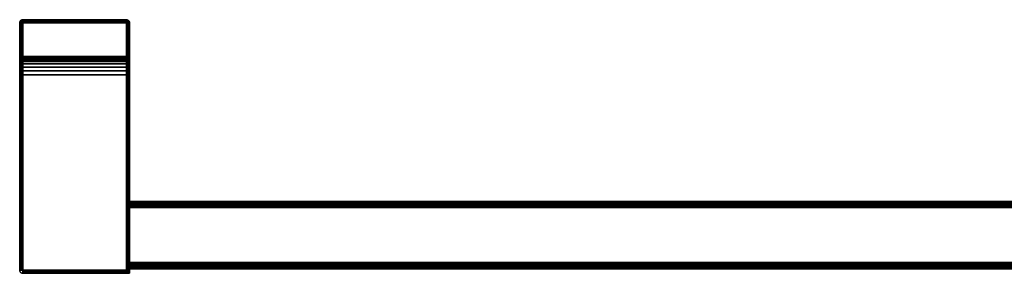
# Model space of a CAD drawing. Header units: millimetres. Extents: x -18 to 628, y -83 to 0.
# Tile 1 of 2: x -18 to 305, y -83 to 0. Entities that reach past the tile are written whole.
import ezdxf

# ---------------------------------------------------------------- set-up
doc = ezdxf.new("R2010")
doc.units = ezdxf.units.MM
doc.layers.add('P-SANR-FIXT', color=6, linetype='Continuous', lineweight=30)

# ---------------------------------------------------------------- blocks, each defined once
blk = doc.blocks.new('FamilyGeomCombination_347448-_3D_')
at = {"layer": 'P-SANR-FIXT'}
mesh = blk.add_polyface(dxfattribs=at)
corners = [(-17, 0, 1051), (-17.26, -0.03, 1051), (-17.5, -0.13, 1051), (-17.71, -0.29, 1051), (-17.87, -0.5, 1051), (-17.97, -0.74, 1051), (-18, -1, 1051), (-18, -1, 1099), (-17.97, -0.74, 1099.26), (-17.87, -0.5, 1099.5), (-17.71, -0.29, 1099.71), (-17.5, -0.13, 1099.87), (-17.26, -0.03, 1099.97), (-17, 0, 1100)]
mesh.append_faces([[corners[k] for k in face] for face in [(8, 9, 4, 5), (3, 4, 9, 10), (11, 12, 1, 2), (2, 3, 10, 11)]], dxfattribs={"vtx1": -1, "vtx3": -1})
mesh.append_faces([[corners[k] for k in face] for face in [(5, 6, 7, 8), (12, 13, 0, 1)]], dxfattribs={"vtx3": -1})
mesh = blk.add_polyface(dxfattribs=at)
corners = [(-17, 0, 1100), (17, 0, 1100), (17, 0, 1051), (-17, 0, 1051)]
mesh.append_faces([[corners[k] for k in face] for face in [(0, 1, 2, 3)]])
mesh = blk.add_polyface(dxfattribs=at)
corners = [(-17, -82, 1100), (17, -82, 1100), (17, 0, 1100), (-17, 0, 1100)]
mesh.append_faces([[corners[k] for k in face] for face in [(0, 1, 2, 3)]])
mesh = blk.add_polyface(dxfattribs=at)
corners = [(-17, 0, 1100), (-17.26, -0.03, 1099.97), (-17.5, -0.13, 1099.87), (-17.71, -0.29, 1099.71), (-17.87, -0.5, 1099.5), (-17.97, -0.74, 1099.26), (-18, -1, 1099), (-18, -82, 1099), (-17.97, -82, 1099.26), (-17.87, -82, 1099.5), (-17.71, -82, 1099.71), (-17.5, -82, 1099.87), (-17.26, -82, 1099.97), (-17, -82, 1100)]
mesh.append_faces([[corners[k] for k in face] for face in [(8, 5, 6, 7), (1, 12, 13, 0)]], dxfattribs={"vtx0": -1})
mesh.append_faces([[corners[k] for k in face] for face in [(4, 9, 10, 3), (5, 8, 9, 4), (2, 11, 12, 1), (11, 2, 3, 10)]], dxfattribs={"vtx0": -1, "vtx2": -1})
mesh = blk.add_polyface(dxfattribs=at)
corners = [(-18, -1, 1099), (-18, -1, 1051), (-18, -12, 1051), (-18, -12, 1082), (-18, -12.2, 1083.55), (-18, -12.8, 1085), (-18, -13.76, 1086.24), (-18, -15, 1087.2), (-18, -16.45, 1087.8), (-18, -18, 1088), (-18, -82, 1088), (-18, -82, 1099)]
mesh.append_faces([[corners[k] for k in face] for face in [(3, 1, 2)]], dxfattribs={"vtx0": -1})
mesh.append_faces([[corners[k] for k in face] for face in [(7, 0, 6)]], dxfattribs={"vtx0": -1, "vtx1": -1})
mesh.append_faces([[corners[k] for k in face] for face in [(0, 7, 8), (0, 8, 9)]], dxfattribs={"vtx0": -1, "vtx2": -1})
mesh.append_faces([[corners[k] for k in face] for face in [(5, 6, 0), (4, 5, 0)]], dxfattribs={"vtx1": -1, "vtx2": -1})
mesh.append_faces([[corners[k] for k in face] for face in [(3, 4, 0, 1)]], dxfattribs={"vtx1": -1, "vtx3": -1})
mesh.append_faces([[corners[k] for k in face] for face in [(9, 10, 11, 0)]], dxfattribs={"vtx3": -1})
mesh = blk.add_polyface(dxfattribs=at)
corners = [(-18, -1, 1051), (-17.97, -1, 1050.74), (-17.87, -1, 1050.5), (-17.71, -1, 1050.29), (-17.5, -1, 1050.13), (-17.26, -1, 1050.03), (-17, -1, 1050), (-17, -12, 1050), (-17.26, -12, 1050.03), (-17.5, -12, 1050.13), (-17.71, -12, 1050.29), (-17.87, -12, 1050.5), (-17.97, -12, 1050.74), (-18, -12, 1051)]
mesh.append_faces([[corners[k] for k in face] for face in [(0, 1, 12, 13), (7, 8, 5, 6)]], dxfattribs={"vtx1": -1})
mesh.append_faces([[corners[k] for k in face] for face in [(1, 2, 11, 12), (10, 11, 2, 3), (3, 4, 9, 10), (4, 5, 8, 9)]], dxfattribs={"vtx1": -1, "vtx3": -1})
mesh = blk.add_polyface(dxfattribs=at)
corners = [(-17, -1, 1050), (-17, -0.74, 1050.03), (-17, -0.5, 1050.13), (-17, -0.29, 1050.29), (-17, -0.13, 1050.5), (-17, -0.03, 1050.74), (-17, 0, 1051), (17, 0, 1051), (17, -0.03, 1050.74), (17, -0.13, 1050.5), (17, -0.29, 1050.29), (17, -0.5, 1050.13), (17, -0.74, 1050.03), (17, -1, 1050)]
mesh.append_faces([[corners[k] for k in face] for face in [(8, 5, 6, 7)]], dxfattribs={"vtx0": -1})
mesh.append_faces([[corners[k] for k in face] for face in [(12, 1, 2, 11), (11, 2, 3, 10), (9, 4, 5, 8), (4, 9, 10, 3)]], dxfattribs={"vtx0": -1, "vtx2": -1})
mesh.append_faces([[corners[k] for k in face] for face in [(13, 0, 1, 12)]], dxfattribs={"vtx2": -1})
mesh = blk.add_polyface(dxfattribs=at)
corners = [(-17, -1, 1050), (17, -1, 1050), (17, -12, 1050), (-17, -12, 1050)]
mesh.append_faces([[corners[k] for k in face] for face in [(0, 1, 2, 3)]])
mesh = blk.add_polyface(dxfattribs=at)
corners = [(18, -1, 1051), (17.97, -0.74, 1051), (17.87, -0.5, 1051), (17.71, -0.29, 1051), (17.5, -0.13, 1051), (17.26, -0.03, 1051), (17, 0, 1051), (17, 0, 1100), (17.26, -0.03, 1099.97), (17.5, -0.13, 1099.87), (17.71, -0.29, 1099.71), (17.87, -0.5, 1099.5), (17.97, -0.74, 1099.26), (18, -1, 1099)]
mesh.append_faces([[corners[k] for k in face] for face in [(8, 5, 6, 7)]], dxfattribs={"vtx0": -1})
mesh.append_faces([[corners[k] for k in face] for face in [(12, 1, 2, 11), (11, 2, 3, 10), (9, 4, 5, 8), (4, 9, 10, 3)]], dxfattribs={"vtx0": -1, "vtx2": -1})
mesh.append_faces([[corners[k] for k in face] for face in [(13, 0, 1, 12)]], dxfattribs={"vtx2": -1})
mesh = blk.add_polyface(dxfattribs=at)
corners = [(18, -1, 1099), (17.97, -0.74, 1099.26), (17.87, -0.5, 1099.5), (17.71, -0.29, 1099.71), (17.5, -0.13, 1099.87), (17.26, -0.03, 1099.97), (17, 0, 1100), (17, -82, 1100), (17.22, -82.22, 1099.97), (17.44, -82.44, 1099.9), (17.65, -82.65, 1099.76), (17.82, -82.82, 1099.57), (17.95, -82.95, 1099.31), (18, -83, 1099), (18, -79.5, 1099), (18, -61.5, 1099)]
mesh.append_faces([[corners[k] for k in face] for face in [(6, 8, 5), (10, 4, 9), (9, 5, 8)]], dxfattribs={"vtx0": -1, "vtx1": -1})
mesh.append_faces([[corners[k] for k in face] for face in [(11, 15, 3)]], dxfattribs={"vtx0": -1, "vtx1": -1, "vtx2": -1})
mesh.append_faces([[corners[k] for k in face] for face in [(15, 11, 12), (15, 2, 3), (10, 3, 4), (3, 10, 11)]], dxfattribs={"vtx0": -1, "vtx2": -1})
mesh.append_faces([[corners[k] for k in face] for face in [(1, 2, 15), (4, 5, 9)]], dxfattribs={"vtx1": -1, "vtx2": -1})
mesh.append_faces([[corners[k] for k in face] for face in [(15, 0, 1), (6, 7, 8)]], dxfattribs={"vtx2": -1})
mesh.append_faces([[corners[k] for k in face] for face in [(12, 13, 14, 15)]], dxfattribs={"vtx3": -1})
mesh = blk.add_polyface(dxfattribs=at)
corners = [(18, -12, 1051), (17.97, -12, 1050.74), (17.87, -12, 1050.5), (17.71, -12, 1050.29), (17.5, -12, 1050.13), (17.26, -12, 1050.03), (17, -12, 1050), (17, -1, 1050), (17.26, -1, 1050.03), (17.5, -1, 1050.13), (17.71, -1, 1050.29), (17.87, -1, 1050.5), (17.97, -1, 1050.74), (18, -1, 1051)]
mesh.append_faces([[corners[k] for k in face] for face in [(0, 1, 12, 13), (7, 8, 5, 6)]], dxfattribs={"vtx1": -1})
mesh.append_faces([[corners[k] for k in face] for face in [(1, 2, 11, 12), (10, 11, 2, 3), (3, 4, 9, 10), (4, 5, 8, 9)]], dxfattribs={"vtx1": -1, "vtx3": -1})
mesh = blk.add_polyface(dxfattribs=at)
corners = [(18, -83, 1099), (18, -83, 1088), (18, -79.5, 1088), (18, -80.02, 1088.07), (18, -80.5, 1088.27), (18, -80.91, 1088.59), (18, -81.23, 1089), (18, -81.43, 1089.48), (18, -81.5, 1090), (18, -81.5, 1097), (18, -81.43, 1097.52), (18, -81.23, 1098), (18, -80.91, 1098.41), (18, -80.5, 1098.73), (18, -80.02, 1098.93), (18, -79.5, 1099), (18, -18, 1088), (18, -16.45, 1087.8), (18, -15, 1087.2), (18, -13.76, 1086.24), (18, -12.8, 1085), (18, -12.2, 1083.55), (18, -12, 1082), (18, -12, 1051), (18, -1, 1051), (18, -1, 1099), (18, -61.5, 1099), (18, -60.98, 1098.93), (18, -60.5, 1098.73), (18, -60.09, 1098.41), (18, -59.77, 1098), (18, -59.57, 1097.52), (18, -59.5, 1097), (18, -59.5, 1090), (18, -59.57, 1089.48), (18, -59.77, 1089), (18, -60.09, 1088.59), (18, -60.5, 1088.27), (18, -60.98, 1088.07), (18, -61.5, 1088)]
mesh.append_faces([[corners[k] for k in face] for face in [(6, 1, 5), (11, 0, 10), (17, 25, 16), (19, 25, 18), (35, 16, 34), (34, 16, 33), (36, 16, 35), (29, 25, 28)]], dxfattribs={"vtx0": -1, "vtx1": -1})
mesh.append_faces([[corners[k] for k in face] for face in [(1, 6, 7), (1, 8, 9), (0, 11, 12), (16, 36, 37), (16, 31, 32), (16, 30, 31)]], dxfattribs={"vtx0": -1, "vtx2": -1})
mesh.append_faces([[corners[k] for k in face] for face in [(2, 3, 1), (39, 16, 38), (26, 27, 25)]], dxfattribs={"vtx1": -1})
mesh.append_faces([[corners[k] for k in face] for face in [(4, 5, 1), (3, 4, 1), (7, 8, 1), (12, 13, 0), (13, 14, 0), (21, 22, 25), (20, 21, 25), (19, 20, 25), (17, 18, 25), (37, 38, 16), (32, 33, 16), (27, 28, 25)]], dxfattribs={"vtx1": -1, "vtx2": -1})
mesh.append_faces([[corners[k] for k in face] for face in [(29, 30, 16, 25)]], dxfattribs={"vtx1": -1, "vtx2": -1, "vtx3": -1})
mesh.append_faces([[corners[k] for k in face] for face in [(9, 10, 0, 1)]], dxfattribs={"vtx1": -1, "vtx3": -1})
mesh.append_faces([[corners[k] for k in face] for face in [(14, 15, 0)]], dxfattribs={"vtx2": -1})
mesh.append_faces([[corners[k] for k in face] for face in [(22, 23, 24, 25)]], dxfattribs={"vtx3": -1})
mesh = blk.add_polyface(dxfattribs=at)
corners = [(-18, -12, 1051), (-17.97, -12.26, 1051), (-17.87, -12.5, 1051), (-17.71, -12.71, 1051), (-17.5, -12.87, 1051), (-17.26, -12.97, 1051), (-17, -13, 1051), (-17, -13, 1082), (-17.26, -12.97, 1082), (-17.5, -12.87, 1082), (-17.71, -12.71, 1082), (-17.87, -12.5, 1082), (-17.97, -12.26, 1082), (-18, -12, 1082)]
mesh.append_faces([[corners[k] for k in face] for face in [(8, 5, 6, 7)]], dxfattribs={"vtx0": -1})
mesh.append_faces([[corners[k] for k in face] for face in [(3, 10, 11, 2), (9, 4, 5, 8)]], dxfattribs={"vtx0": -1, "vtx2": -1})
mesh.append_faces([[corners[k] for k in face] for face in [(0, 1, 12, 13)]], dxfattribs={"vtx1": -1})
mesh.append_faces([[corners[k] for k in face] for face in [(1, 2, 11, 12), (9, 10, 3, 4)]], dxfattribs={"vtx1": -1, "vtx3": -1})
mesh = blk.add_polyface(dxfattribs=at)
corners = [(-18, -12, 1082), (-17.97, -12.26, 1082), (-17.87, -12.5, 1082), (-17.71, -12.71, 1082), (-17.5, -12.87, 1082), (-17.26, -12.97, 1082), (-17, -13, 1082), (-17, -13.17, 1083.29), (-17, -13.67, 1084.5), (-17, -14.46, 1085.54), (-17, -15.5, 1086.33), (-17, -16.71, 1086.83), (-17, -18, 1087), (-17.26, -18, 1087.03), (-17.5, -18, 1087.13), (-17.71, -18, 1087.29), (-17.87, -18, 1087.5), (-17.97, -18, 1087.74), (-18, -18, 1088), (-18, -16.45, 1087.8), (-18, -15, 1087.2), (-18, -13.76, 1086.24), (-18, -12.8, 1085), (-18, -12.2, 1083.55), (-17.79, -14.19, 1085.81), (-17.44, -14.89, 1086.05)]
mesh.append_faces([[corners[k] for k in face] for face in [(22, 24, 21), (14, 25, 13), (11, 25, 10)]], dxfattribs={"vtx0": -1, "vtx1": -1})
mesh.append_faces([[corners[k] for k in face] for face in [(24, 22, 1), (25, 24, 4), (24, 25, 15), (11, 13, 25), (5, 8, 25), (20, 24, 17)]], dxfattribs={"vtx0": -1, "vtx1": -1, "vtx2": -1})
mesh.append_faces([[corners[k] for k in face] for face in [(1, 22, 23), (24, 1, 2), (25, 4, 5), (5, 7, 8), (24, 15, 16), (24, 20, 21), (17, 19, 20), (24, 16, 17), (24, 2, 3), (25, 14, 15), (25, 9, 10)]], dxfattribs={"vtx0": -1, "vtx2": -1})
mesh.append_faces([[corners[k] for k in face] for face in [(18, 19, 17)]], dxfattribs={"vtx1": -1})
mesh.append_faces([[corners[k] for k in face] for face in [(3, 4, 24), (8, 9, 25)]], dxfattribs={"vtx1": -1, "vtx2": -1})
mesh.append_faces([[corners[k] for k in face] for face in [(23, 0, 1), (5, 6, 7), (11, 12, 13)]], dxfattribs={"vtx2": -1})
mesh = blk.add_polyface(dxfattribs=at)
corners = [(-17, -13, 1051), (-17, -12.97, 1050.74), (-17, -12.87, 1050.5), (-17, -12.71, 1050.29), (-17, -12.5, 1050.13), (-17, -12.26, 1050.03), (-17, -12, 1050), (17, -12, 1050), (17, -12.26, 1050.03), (17, -12.5, 1050.13), (17, -12.71, 1050.29), (17, -12.87, 1050.5), (17, -12.97, 1050.74), (17, -13, 1051)]
mesh.append_faces([[corners[k] for k in face] for face in [(8, 5, 6, 7)]], dxfattribs={"vtx0": -1})
mesh.append_faces([[corners[k] for k in face] for face in [(12, 1, 2, 11), (11, 2, 3, 10), (9, 4, 5, 8), (4, 9, 10, 3)]], dxfattribs={"vtx0": -1, "vtx2": -1})
mesh.append_faces([[corners[k] for k in face] for face in [(12, 13, 0, 1)]], dxfattribs={"vtx3": -1})
mesh = blk.add_polyface(dxfattribs=at)
corners = [(18, -18, 1088), (17.97, -18, 1087.74), (17.87, -18, 1087.5), (17.71, -18, 1087.29), (17.5, -18, 1087.13), (17.26, -18, 1087.03), (17, -18, 1087), (17, -16.71, 1086.83), (17, -15.5, 1086.33), (17, -14.46, 1085.54), (17, -13.67, 1084.5), (17, -13.17, 1083.29), (17, -13, 1082), (17.26, -12.97, 1082), (17.5, -12.87, 1082), (17.71, -12.71, 1082), (17.87, -12.5, 1082), (17.97, -12.26, 1082), (18, -12, 1082), (18, -12.2, 1083.55), (18, -12.8, 1085), (18, -13.76, 1086.24), (18, -15, 1087.2), (18, -16.45, 1087.8), (17.79, -14.19, 1085.81), (17.44, -13.95, 1085.11)]
mesh.append_faces([[corners[k] for k in face] for face in [(22, 24, 21), (23, 1, 22), (16, 24, 15), (15, 25, 14), (14, 25, 13), (11, 25, 10)]], dxfattribs={"vtx0": -1, "vtx1": -1})
mesh.append_faces([[corners[k] for k in face] for face in [(22, 1, 24), (25, 24, 4), (11, 13, 25), (5, 8, 25), (24, 25, 15), (20, 24, 17)]], dxfattribs={"vtx0": -1, "vtx1": -1, "vtx2": -1})
mesh.append_faces([[corners[k] for k in face] for face in [(24, 2, 3), (25, 4, 5), (5, 7, 8), (24, 1, 2), (24, 20, 21), (25, 9, 10)]], dxfattribs={"vtx0": -1, "vtx2": -1})
mesh.append_faces([[corners[k] for k in face] for face in [(0, 1, 23), (18, 19, 17)]], dxfattribs={"vtx1": -1})
mesh.append_faces([[corners[k] for k in face] for face in [(3, 4, 24), (19, 20, 17), (16, 17, 24), (8, 9, 25)]], dxfattribs={"vtx1": -1, "vtx2": -1})
mesh.append_faces([[corners[k] for k in face] for face in [(5, 6, 7), (11, 12, 13)]], dxfattribs={"vtx2": -1})
mesh = blk.add_polyface(dxfattribs=at)
corners = [(18, -12, 1082), (17.97, -12.26, 1082), (17.87, -12.5, 1082), (17.71, -12.71, 1082), (17.5, -12.87, 1082), (17.26, -12.97, 1082), (17, -13, 1082), (17, -13, 1051), (17.26, -12.97, 1051), (17.5, -12.87, 1051), (17.71, -12.71, 1051), (17.87, -12.5, 1051), (17.97, -12.26, 1051), (18, -12, 1051)]
mesh.append_faces([[corners[k] for k in face] for face in [(8, 5, 6, 7)]], dxfattribs={"vtx0": -1})
mesh.append_faces([[corners[k] for k in face] for face in [(12, 1, 2, 11), (11, 2, 3, 10), (9, 4, 5, 8), (4, 9, 10, 3)]], dxfattribs={"vtx0": -1, "vtx2": -1})
mesh.append_faces([[corners[k] for k in face] for face in [(12, 13, 0, 1)]], dxfattribs={"vtx3": -1})
mesh = blk.add_polyface(dxfattribs=at)
corners = [(-17, -18, 1087), (-17, -16.71, 1086.83), (-17, -15.5, 1086.33), (-17, -14.46, 1085.54), (-17, -13.67, 1084.5), (-17, -13.17, 1083.29), (-17, -13, 1082), (17, -13, 1082), (17, -13.17, 1083.29), (17, -13.67, 1084.5), (17, -14.46, 1085.54), (17, -15.5, 1086.33), (17, -16.71, 1086.83), (17, -18, 1087)]
mesh.append_faces([[corners[k] for k in face] for face in [(7, 8, 5, 6)]], dxfattribs={"vtx1": -1})
mesh.append_faces([[corners[k] for k in face] for face in [(11, 12, 1, 2), (2, 3, 10, 11), (8, 9, 4, 5), (3, 4, 9, 10)]], dxfattribs={"vtx1": -1, "vtx3": -1})
mesh.append_faces([[corners[k] for k in face] for face in [(12, 13, 0, 1)]], dxfattribs={"vtx3": -1})
mesh = blk.add_polyface(dxfattribs=at)
corners = [(-17, -13, 1051), (17, -13, 1051), (17, -13, 1082), (-17, -13, 1082)]
mesh.append_faces([[corners[k] for k in face] for face in [(0, 1, 2, 3)]])
mesh = blk.add_polyface(dxfattribs=at)
corners = [(-18, -18, 1088), (-17.97, -18, 1087.74), (-17.87, -18, 1087.5), (-17.71, -18, 1087.29), (-17.5, -18, 1087.13), (-17.26, -18, 1087.03), (-17, -18, 1087), (-17, -82, 1087), (-17.26, -82, 1087.03), (-17.5, -82, 1087.13), (-17.71, -82, 1087.29), (-17.87, -82, 1087.5), (-17.97, -82, 1087.74), (-18, -82, 1088)]
mesh.append_faces([[corners[k] for k in face] for face in [(1, 12, 13, 0), (8, 5, 6, 7)]], dxfattribs={"vtx0": -1})
mesh.append_faces([[corners[k] for k in face] for face in [(11, 2, 3, 10), (9, 4, 5, 8), (4, 9, 10, 3)]], dxfattribs={"vtx0": -1, "vtx2": -1})
mesh.append_faces([[corners[k] for k in face] for face in [(11, 12, 1, 2)]], dxfattribs={"vtx1": -1, "vtx3": -1})
mesh = blk.add_polyface(dxfattribs=at)
corners = [(-17, -18, 1087), (17, -18, 1087), (17, -82, 1087), (-17, -82, 1087)]
mesh.append_faces([[corners[k] for k in face] for face in [(0, 1, 2, 3)]])
mesh = blk.add_polyface(dxfattribs=at)
corners = [(17, -18, 1087), (17.26, -18, 1087.03), (17.5, -18, 1087.13), (17.71, -18, 1087.29), (17.87, -18, 1087.5), (17.97, -18, 1087.74), (18, -18, 1088), (18, -61.5, 1088), (18, -79.5, 1088), (18, -83, 1088), (17.95, -82.95, 1087.69), (17.82, -82.82, 1087.43), (17.65, -82.65, 1087.24), (17.44, -82.44, 1087.1), (17.22, -82.22, 1087.03), (17, -82, 1087)]
mesh.append_faces([[corners[k] for k in face] for face in [(4, 7, 3), (2, 13, 1)]], dxfattribs={"vtx0": -1, "vtx1": -1})
mesh.append_faces([[corners[k] for k in face] for face in [(12, 3, 7)]], dxfattribs={"vtx0": -1, "vtx1": -1, "vtx2": -1})
mesh.append_faces([[corners[k] for k in face] for face in [(7, 10, 11), (7, 11, 12), (2, 12, 13), (1, 13, 14), (1, 14, 15)]], dxfattribs={"vtx0": -1, "vtx2": -1})
mesh.append_faces([[corners[k] for k in face] for face in [(6, 7, 5), (0, 1, 15)]], dxfattribs={"vtx1": -1})
mesh.append_faces([[corners[k] for k in face] for face in [(4, 5, 7), (2, 3, 12)]], dxfattribs={"vtx1": -1, "vtx2": -1})
mesh.append_faces([[corners[k] for k in face] for face in [(8, 9, 10, 7)]], dxfattribs={"vtx2": -1})
mesh = blk.add_polyface(dxfattribs=at)
corners = [(592, -61.5, 1088), (18, -61.5, 1088), (18, -60.98, 1088.07), (18, -60.5, 1088.27), (18, -60.09, 1088.59), (18, -59.77, 1089), (18, -59.57, 1089.48), (18, -59.5, 1090), (592, -59.5, 1090), (592, -59.57, 1089.48), (592, -59.77, 1089), (592, -60.09, 1088.59), (592, -60.5, 1088.27), (592, -60.98, 1088.07)]
mesh.append_faces([[corners[k] for k in face] for face in [(9, 6, 7, 8)]], dxfattribs={"vtx0": -1})
mesh.append_faces([[corners[k] for k in face] for face in [(13, 2, 3, 12), (12, 3, 4, 11), (10, 5, 6, 9), (5, 10, 11, 4)]], dxfattribs={"vtx0": -1, "vtx2": -1})
mesh.append_faces([[corners[k] for k in face] for face in [(0, 1, 2, 13)]], dxfattribs={"vtx2": -1})
mesh = blk.add_polyface(dxfattribs=at)
corners = [(18, -59.5, 1090), (18, -59.5, 1097), (592, -59.5, 1097), (592, -59.5, 1090)]
mesh.append_faces([[corners[k] for k in face] for face in [(0, 1, 2, 3)]])
mesh = blk.add_polyface(dxfattribs=at)
corners = [(18, -61.5, 1099), (592, -61.5, 1099), (592, -60.98, 1098.93), (592, -60.5, 1098.73), (592, -60.09, 1098.41), (592, -59.77, 1098), (592, -59.57, 1097.52), (592, -59.5, 1097), (18, -59.5, 1097), (18, -59.57, 1097.52), (18, -59.77, 1098), (18, -60.09, 1098.41), (18, -60.5, 1098.73), (18, -60.98, 1098.93)]
mesh.append_faces([[corners[k] for k in face] for face in [(2, 13, 0, 1)]], dxfattribs={"vtx0": -1})
mesh.append_faces([[corners[k] for k in face] for face in [(6, 9, 10, 5), (5, 10, 11, 4), (3, 12, 13, 2), (12, 3, 4, 11)]], dxfattribs={"vtx0": -1, "vtx2": -1})
mesh.append_faces([[corners[k] for k in face] for face in [(6, 7, 8, 9)]], dxfattribs={"vtx3": -1})
mesh = blk.add_polyface(dxfattribs=at)
corners = [(18, -79.5, 1088), (18, -61.5, 1088), (592, -61.5, 1088), (592, -79.5, 1088)]
mesh.append_faces([[corners[k] for k in face] for face in [(0, 1, 2, 3)]])
mesh = blk.add_polyface(dxfattribs=at)
corners = [(18, -61.5, 1099), (18, -79.5, 1099), (592, -79.5, 1099), (592, -61.5, 1099)]
mesh.append_faces([[corners[k] for k in face] for face in [(0, 1, 2, 3)]])
mesh = blk.add_polyface(dxfattribs=at)
corners = [(18, -79.5, 1088), (592, -79.5, 1088), (592, -80.02, 1088.07), (592, -80.5, 1088.27), (592, -80.91, 1088.59), (592, -81.23, 1089), (592, -81.43, 1089.48), (592, -81.5, 1090), (18, -81.5, 1090), (18, -81.43, 1089.48), (18, -81.23, 1089), (18, -80.91, 1088.59), (18, -80.5, 1088.27), (18, -80.02, 1088.07)]
mesh.append_faces([[corners[k] for k in face] for face in [(2, 13, 0, 1)]], dxfattribs={"vtx0": -1})
mesh.append_faces([[corners[k] for k in face] for face in [(6, 9, 10, 5), (5, 10, 11, 4), (3, 12, 13, 2), (12, 3, 4, 11)]], dxfattribs={"vtx0": -1, "vtx2": -1})
mesh.append_faces([[corners[k] for k in face] for face in [(7, 8, 9, 6)]], dxfattribs={"vtx2": -1})
mesh = blk.add_polyface(dxfattribs=at)
corners = [(592, -79.5, 1099), (18, -79.5, 1099), (18, -80.02, 1098.93), (18, -80.5, 1098.73), (18, -80.91, 1098.41), (18, -81.23, 1098), (18, -81.43, 1097.52), (18, -81.5, 1097), (592, -81.5, 1097), (592, -81.43, 1097.52), (592, -81.23, 1098), (592, -80.91, 1098.41), (592, -80.5, 1098.73), (592, -80.02, 1098.93)]
mesh.append_faces([[corners[k] for k in face] for face in [(9, 6, 7, 8)]], dxfattribs={"vtx0": -1})
mesh.append_faces([[corners[k] for k in face] for face in [(13, 2, 3, 12), (12, 3, 4, 11), (10, 5, 6, 9), (5, 10, 11, 4)]], dxfattribs={"vtx0": -1, "vtx2": -1})
mesh.append_faces([[corners[k] for k in face] for face in [(0, 1, 2, 13)]], dxfattribs={"vtx2": -1})
mesh = blk.add_polyface(dxfattribs=at)
corners = [(-18, -82, 1088), (-17.97, -82.26, 1088), (-17.87, -82.5, 1088), (-17.71, -82.71, 1088), (-17.5, -82.87, 1088), (-17.26, -82.97, 1088), (-17, -83, 1088), (-17, -83, 1099), (-17.26, -82.97, 1099), (-17.5, -82.87, 1099), (-17.71, -82.71, 1099), (-17.87, -82.5, 1099), (-17.97, -82.26, 1099), (-18, -82, 1099)]
mesh.append_faces([[corners[k] for k in face] for face in [(0, 1, 12, 13), (7, 8, 5, 6)]], dxfattribs={"vtx1": -1})
mesh.append_faces([[corners[k] for k in face] for face in [(1, 2, 11, 12), (10, 11, 2, 3), (3, 4, 9, 10), (4, 5, 8, 9)]], dxfattribs={"vtx1": -1, "vtx3": -1})
mesh = blk.add_polyface(dxfattribs=at)
corners = [(-17, -83, 1099), (18, -83, 1099), (17.95, -82.95, 1099.31), (17.82, -82.82, 1099.57), (17.65, -82.65, 1099.76), (17.44, -82.44, 1099.9), (17.22, -82.22, 1099.97), (17, -82, 1100), (-17, -82, 1100), (-17, -82.26, 1099.97), (-17, -82.5, 1099.87), (-17, -82.71, 1099.71), (-17, -82.87, 1099.5), (-17, -82.97, 1099.26)]
mesh.append_faces([[corners[k] for k in face] for face in [(1, 13, 0)]], dxfattribs={"vtx0": -1})
mesh.append_faces([[corners[k] for k in face] for face in [(7, 9, 6), (3, 12, 2)]], dxfattribs={"vtx0": -1, "vtx1": -1})
mesh.append_faces([[corners[k] for k in face] for face in [(2, 12, 13), (11, 3, 4), (13, 1, 2)]], dxfattribs={"vtx0": -1, "vtx2": -1})
mesh.append_faces([[corners[k] for k in face] for face in [(8, 9, 7)]], dxfattribs={"vtx1": -1})
mesh.append_faces([[corners[k] for k in face] for face in [(9, 10, 5), (5, 6, 9), (4, 5, 10), (10, 11, 4), (11, 12, 3)]], dxfattribs={"vtx1": -1, "vtx2": -1})
mesh = blk.add_polyface(dxfattribs=at)
corners = [(18, -83, 1088), (-17, -83, 1088), (-17, -82.97, 1087.74), (-17, -82.87, 1087.5), (-17, -82.71, 1087.29), (-17, -82.5, 1087.13), (-17, -82.26, 1087.03), (-17, -82, 1087), (17, -82, 1087), (17.22, -82.22, 1087.03), (17.44, -82.44, 1087.1), (17.65, -82.65, 1087.24), (17.82, -82.82, 1087.43), (17.95, -82.95, 1087.69)]
mesh.append_faces([[corners[k] for k in face] for face in [(8, 6, 7)]], dxfattribs={"vtx0": -1})
mesh.append_faces([[corners[k] for k in face] for face in [(0, 2, 13), (11, 5, 10), (10, 6, 9), (5, 11, 4)]], dxfattribs={"vtx0": -1, "vtx1": -1})
mesh.append_faces([[corners[k] for k in face] for face in [(13, 2, 3), (12, 3, 4), (3, 12, 13), (4, 11, 12), (10, 5, 6), (6, 8, 9)]], dxfattribs={"vtx0": -1, "vtx2": -1})
mesh.append_faces([[corners[k] for k in face] for face in [(1, 2, 0)]], dxfattribs={"vtx1": -1})
mesh = blk.add_polyface(dxfattribs=at)
corners = [(18, -83, 1099), (-17, -83, 1099), (-17, -83, 1088), (18, -83, 1088)]
mesh.append_faces([[corners[k] for k in face] for face in [(0, 1, 2, 3)]])
mesh = blk.add_polyface(dxfattribs=at)
corners = [(592, -81.5, 1090), (592, -81.5, 1097), (18, -81.5, 1097), (18, -81.5, 1090)]
mesh.append_faces([[corners[k] for k in face] for face in [(0, 1, 2, 3)]])

msp = doc.modelspace()

# ---------------------------------------------------------------- block references
at = {"color": 9, "lineweight": 30}
msp.add_blockref('FamilyGeomCombination_347448-_3D_', (0, 0), dxfattribs=at)

doc.saveas('drawing.dxf')
